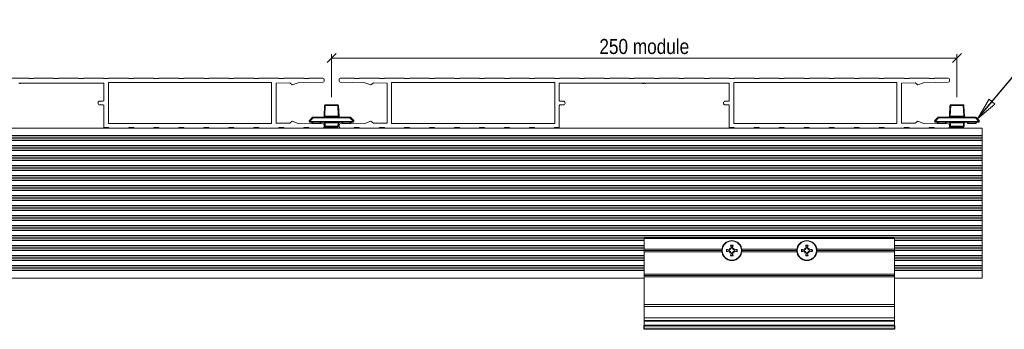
# Model space of a CAD drawing. Header units: millimetres. Extents: x 15 to 3247, y -45 to 876.
# Tile 9 of 12: x 708 to 1101, y 302 to 425. Entities that reach past the tile are written whole.
import ezdxf

# ---------------------------------------------------------------- set-up
doc = ezdxf.new("R2010")
doc.units = ezdxf.units.MM
doc.header["$LTSCALE"] = 3
doc.layers.get('0').update_dxf_attribs({"lineweight": 18, "true_color": 0x2a2a2a})
for name, color, linetype, lineweight in [('Dimension (ISO)', 7, 'Continuous', 5), ('Sketch Geometry (ISO)', 7, 'Continuous', 25), ('Symbol (ISO)', 7, 'Continuous', 25), ('Visible (ISO)', 7, 'Continuous', 13), ('Visible Narrow (ISO)', 7, 'Continuous', 5)]:
    doc.layers.add(name, color=color, linetype=linetype, lineweight=lineweight)
doc.layers.add('Hatch (ISO)', color=7, linetype='Continuous', lineweight=13, true_color=0x400080)
doc.styles.add('_Text_Narrow_Small', font='ARIALN.TTF')
doc.dimstyles.new('_Dim-20', dxfattribs={"dimscale": 3, "dimtxt": 2, "dimasz": 1.2, "dimexe": 0.5, "dimexo": 1, "dimgap": 0.5, "dimtad": 1, "dimdec": 1, "dimrnd": 1e-08, "dimdsep": 46, "dimtxsty": '_Text_Narrow_Small', "dimblk": 'OBLIQUE', "dimcen": 0.09, "dimclrd": 256, "dimclre": 256, "dimclrt": 256, "dimadec": 1, "dimazin": 0, "dimtfac": 10, "dimtdec": 0, "dimtmove": 0, "dimatfit": 3, "dimldrblk": 'Filled-1', "dimfxl": 1, "dimtolj": 1, "dimlwd": 0, "dimlwe": 0, "dimarcsym": 0})
doc.dimstyles.new('_Dim-20$7', dxfattribs={"dimscale": 3, "dimtxt": 2, "dimasz": 3, "dimexe": 0.5, "dimexo": 1, "dimgap": 0.5, "dimtad": 1, "dimdec": 1, "dimrnd": 1e-08, "dimdsep": 46, "dimtxsty": '_Text_Narrow_Small', "dimblk": 'OBLIQUE', "dimcen": 0.09, "dimclrd": 256, "dimclre": 256, "dimclrt": 256, "dimadec": 1, "dimazin": 0, "dimtfac": 10, "dimtdec": 0, "dimtmove": 0, "dimatfit": 3, "dimldrblk": 'Filled-1', "dimfxl": 1, "dimtolj": 1, "dimlwd": -1, "dimlwe": 0, "dimarcsym": 0})

# ---------------------------------------------------------------- blocks, each defined once
blk = doc.blocks.new('_Oblique')
at = {"color": 0, "linetype": 'ByBlock', "lineweight": -2}
blk.add_line((-0.5, -0.5), (0.5, 0.5), dxfattribs=at)
blk = doc.blocks.new('Filled-1')
at = {"color": 0}
for p, q in [((0, 0), (-1, 0.167)), ((-1, 0.167), (-1, -0.167)), ((-1, 0), (0, 0)), ((-1, -0.167), (0, 0))]:
    blk.add_line(p, q, dxfattribs=at)
at = {"color": 0, "flags": 128}
blk.add_lwpolyline([(-1, -0.167), (0, 0), (-1, 0.167), (-1, -0.167)], dxfattribs=at)
at = {"color": 0}
blk.add_solid([(-1, -0.167), (0, 0), (-1, 0.167), (-1, -0.167)], dxfattribs=at)
blk = doc.blocks.new('*D37')
at = {"layer": 'Defpoints', "color": 0, "transparency": 16777216}
for p in [(1082.17, 410.09), (832.17, 391.39), (1082.17, 391.39)]:
    blk.add_point(p, dxfattribs=at)
at = {"layer": 'Dimension (ISO)', "lineweight": 0, "transparency": 16777216}
for p, q in [((832.17, 394.39), (832.17, 411.59)), ((832.17, 410.09), (1082.17, 410.09)), ((1082.17, 394.39), (1082.17, 411.59))]:
    blk.add_line(p, q, dxfattribs=at)
at = {"layer": 'Dimension (ISO)', "lineweight": 0, "transparency": 16777216, "xscale": 3.600000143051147, "yscale": 3.600000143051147, "zscale": 3.600000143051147, "rotation": 180}
blk.add_blockref('_Oblique', (832.17, 410.09), dxfattribs=at)
at = {"layer": 'Dimension (ISO)', "lineweight": 0, "transparency": 16777216, "xscale": 3.600000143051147, "yscale": 3.600000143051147, "zscale": 3.600000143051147}
blk.add_blockref('_Oblique', (1082.17, 410.09), dxfattribs=at)
at = {"layer": 'Dimension (ISO)', "lineweight": 5, "transparency": 16777216, "insert": (957.17, 414.66), "char_height": 6, "attachment_point": 5, "style": '_Text_Narrow_Small'}
blk.add_mtext('\\A1;\\fArial Narrow|b0|i0;\\H6.0000;250 module', dxfattribs=at)

msp = doc.modelspace()

# ---------------------------------------------------------------- hatches: boundary and pattern name
at = {"layer": 'Hatch (ISO)'}
msp.add_hatch(color=256, dxfattribs=at).paths.add_polyline_path([(1057.168, 303.095), (1057.168, 301.595), (957.168, 301.595), (957.168, 303.095)])

# ---------------------------------------------------------------- linework, layer by layer
at = {"layer": 'Sketch Geometry (ISO)'}
for p, q in [((957.168, 303.095), (1057.168, 303.095)), ((957.168, 301.595), (957.168, 303.095)), ((1057.168, 303.095), (1057.168, 301.595)), ((1057.168, 301.595), (957.168, 301.595))]:
    msp.add_line(p, q, dxfattribs=at)
at = {"layer": 'Visible (ISO)'}
for p, q in [((711.168, 402.095), (703.168, 402.095)), ((711.168, 401.895), (711.168, 402.095)), ((713.168, 401.895), (711.168, 401.895)), ((713.168, 402.095), (713.168, 401.895)), ((721.068, 402.095), (713.168, 402.095)), ((721.068, 401.895), (721.068, 402.095)), ((723.068, 401.895), (721.068, 401.895)), ((723.068, 402.095), (723.068, 401.895)), ((731.068, 402.095), (723.068, 402.095)), ((731.068, 401.895), (731.068, 402.095)), ((733.068, 401.895), (731.068, 401.895)), ((733.068, 402.095), (733.068, 401.895)), ((741.068, 402.095), (733.068, 402.095)), ((741.068, 401.895), (741.068, 402.095)), ((743.068, 401.895), (741.068, 401.895)), ((743.068, 402.095), (743.068, 401.895)), ((751.068, 402.095), (743.068, 402.095)), ((751.068, 401.895), (751.068, 402.095)), ((753.068, 401.895), (751.068, 401.895)), ((753.068, 402.095), (753.068, 401.895)), ((761.068, 402.095), (753.068, 402.095)), ((761.068, 401.895), (761.068, 402.095)), ((763.068, 401.895), (761.068, 401.895)), ((763.068, 402.095), (763.068, 401.895)), ((771.068, 402.095), (763.068, 402.095)), ((771.068, 401.895), (771.068, 402.095)), ((773.068, 401.895), (771.068, 401.895)), ((773.068, 402.095), (773.068, 401.895)), ((781.068, 402.095), (773.068, 402.095)), ((781.068, 401.895), (781.068, 402.095)), ((783.068, 401.895), (781.068, 401.895)), ((783.068, 402.095), (783.068, 401.895)), ((791.068, 402.095), (783.068, 402.095)), ((791.068, 401.895), (791.068, 402.095)), ((793.068, 401.895), (791.068, 401.895)), ((793.068, 402.095), (793.068, 401.895)), ((801.068, 402.095), (793.068, 402.095)), ((801.068, 401.895), (801.068, 402.095)), ((803.068, 401.895), (801.068, 401.895)), ((803.068, 402.095), (803.068, 401.895)), ((811.068, 402.095), (803.068, 402.095)), ((811.068, 401.895), (811.068, 402.095)), ((813.068, 401.895), (811.068, 401.895)), ((813.068, 402.095), (813.068, 401.895)), ((821.068, 402.095), (813.068, 402.095)), ((821.068, 401.895), (821.068, 402.095)), ((823.068, 401.895), (821.068, 401.895)), ((823.068, 402.095), (823.068, 401.895)), ((828.668, 402.095), (823.068, 402.095)), ((829.168, 400.887), (829.168, 401.595)), ((835.168, 401.595), (835.168, 400.887)), ((841.268, 402.095), (835.668, 402.095)), ((841.268, 401.895), (841.268, 402.095)), ((843.268, 401.895), (841.268, 401.895)), ((843.268, 402.095), (843.268, 401.895)), ((851.268, 402.095), (843.268, 402.095)), ((851.268, 401.895), (851.268, 402.095)), ((853.268, 401.895), (851.268, 401.895)), ((853.268, 402.095), (853.268, 401.895)), ((861.268, 402.095), (853.268, 402.095)), ((861.268, 401.895), (861.268, 402.095)), ((863.268, 401.895), (861.268, 401.895)), ((863.268, 402.095), (863.268, 401.895)), ((871.268, 402.095), (863.268, 402.095)), ((871.268, 401.895), (871.268, 402.095)), ((873.268, 401.895), (871.268, 401.895)), ((873.268, 402.095), (873.268, 401.895)), ((881.268, 402.095), (873.268, 402.095)), ((881.268, 401.895), (881.268, 402.095)), ((883.268, 401.895), (881.268, 401.895)), ((883.268, 402.095), (883.268, 401.895)), ((891.268, 402.095), (883.268, 402.095)), ((891.268, 401.895), (891.268, 402.095)), ((893.268, 401.895), (891.268, 401.895)), ((893.268, 402.095), (893.268, 401.895)), ((901.268, 402.095), (893.268, 402.095)), ((901.268, 401.895), (901.268, 402.095)), ((903.268, 401.895), (901.268, 401.895)), ((903.268, 402.095), (903.268, 401.895)), ((911.268, 402.095), (903.268, 402.095)), ((911.268, 401.895), (911.268, 402.095)), ((913.268, 401.895), (911.268, 401.895)), ((913.268, 402.095), (913.268, 401.895)), ((921.268, 402.095), (913.268, 402.095)), ((921.268, 401.895), (921.268, 402.095)), ((923.268, 401.895), (921.268, 401.895)), ((923.268, 402.095), (923.268, 401.895)), ((931.268, 402.095), (923.268, 402.095)), ((931.268, 401.895), (931.268, 402.095)), ((933.268, 401.895), (931.268, 401.895)), ((933.268, 402.095), (933.268, 401.895)), ((941.268, 402.095), (933.268, 402.095)), ((941.268, 401.895), (941.268, 402.095)), ((943.268, 401.895), (941.268, 401.895)), ((943.268, 402.095), (943.268, 401.895)), ((951.168, 402.095), (943.268, 402.095)), ((951.168, 401.895), (951.168, 402.095)), ((953.168, 401.895), (951.168, 401.895)), ((953.168, 402.095), (953.168, 401.895)), ((961.168, 402.095), (953.168, 402.095)), ((961.168, 401.895), (961.168, 402.095)), ((963.168, 401.895), (961.168, 401.895)), ((963.168, 402.095), (963.168, 401.895)), ((971.068, 402.095), (963.168, 402.095)), ((971.068, 401.895), (971.068, 402.095)), ((973.068, 401.895), (971.068, 401.895)), ((973.068, 402.095), (973.068, 401.895)), ((981.068, 402.095), (973.068, 402.095)), ((981.068, 401.895), (981.068, 402.095)), ((983.068, 401.895), (981.068, 401.895)), ((983.068, 402.095), (983.068, 401.895)), ((991.068, 402.095), (983.068, 402.095)), ((991.068, 401.895), (991.068, 402.095)), ((993.068, 401.895), (991.068, 401.895)), ((993.068, 402.095), (993.068, 401.895)), ((1001.068, 402.095), (993.068, 402.095)), ((1001.068, 401.895), (1001.068, 402.095)), ((1003.068, 401.895), (1001.068, 401.895)), ((1003.068, 402.095), (1003.068, 401.895)), ((1011.068, 402.095), (1003.068, 402.095)), ((1011.068, 401.895), (1011.068, 402.095)), ((1013.068, 401.895), (1011.068, 401.895)), ((1013.068, 402.095), (1013.068, 401.895)), ((1021.068, 402.095), (1013.068, 402.095)), ((1021.068, 401.895), (1021.068, 402.095)), ((1023.068, 401.895), (1021.068, 401.895)), ((1023.068, 402.095), (1023.068, 401.895)), ((1031.068, 402.095), (1023.068, 402.095)), ((1031.068, 401.895), (1031.068, 402.095)), ((1033.068, 401.895), (1031.068, 401.895)), ((1033.068, 402.095), (1033.068, 401.895)), ((1041.068, 402.095), (1033.068, 402.095)), ((1041.068, 401.895), (1041.068, 402.095)), ((1043.068, 401.895), (1041.068, 401.895)), ((1043.068, 402.095), (1043.068, 401.895)), ((1051.068, 402.095), (1043.068, 402.095)), ((1051.068, 401.895), (1051.068, 402.095)), ((1053.068, 401.895), (1051.068, 401.895)), ((1053.068, 402.095), (1053.068, 401.895)), ((1061.068, 402.095), (1053.068, 402.095)), ((1061.068, 401.895), (1061.068, 402.095)), ((1063.068, 401.895), (1061.068, 401.895)), ((1063.068, 402.095), (1063.068, 401.895)), ((1071.068, 402.095), (1063.068, 402.095)), ((1071.068, 401.895), (1071.068, 402.095)), ((1073.068, 401.895), (1071.068, 401.895)), ((1073.068, 402.095), (1073.068, 401.895)), ((1078.668, 402.095), (1073.068, 402.095)), ((1079.168, 400.887), (1079.168, 401.595)), ((707.168, 400.106), (707.507, 399.895)), ((707.868, 400.095), (741.168, 400.095)), ((741.168, 400.095), (741.168, 393.095)), ((742.968, 383.895), (742.968, 400.295)), ((742.968, 400.295), (808.168, 400.295)), ((808.168, 400.295), (808.168, 383.895)), ((809.968, 400.095), (815.43, 400.18)), ((809.968, 384.095), (809.968, 400.095)), ((815.43, 400.18), (816.468, 399.397)), ((816.468, 399.397), (818.824, 400.233)), ((818.824, 400.233), (828.675, 400.387)), ((835.66, 400.387), (845.511, 400.233)), ((845.511, 400.233), (847.868, 399.397)), ((847.868, 399.397), (848.905, 400.18)), ((848.905, 400.18), (854.368, 400.095)), ((854.368, 400.095), (854.368, 384.095)), ((856.168, 383.895), (856.168, 400.295)), ((856.168, 400.295), (921.368, 400.295)), ((921.368, 400.295), (921.368, 383.895)), ((923.168, 400.095), (956.468, 400.095)), ((923.168, 393.095), (923.168, 400.095)), ((956.828, 399.895), (957.168, 400.106)), ((957.168, 400.106), (957.507, 399.895)), ((957.868, 400.095), (991.168, 400.095)), ((991.168, 400.095), (991.168, 393.095)), ((992.968, 383.895), (992.968, 400.295)), ((992.968, 400.295), (1058.168, 400.295)), ((1058.168, 400.295), (1058.168, 383.895)), ((1059.968, 400.095), (1065.43, 400.18)), ((1059.968, 384.095), (1059.968, 400.095)), ((1065.43, 400.18), (1066.468, 399.397)), ((1066.468, 399.397), (1068.824, 400.233)), ((1068.824, 400.233), (1078.675, 400.387)), ((740.918, 392.845), (739.568, 392.845)), ((739.568, 391.345), (740.918, 391.345)), ((741.168, 391.095), (741.168, 382.295)), ((829.369, 391.108), (829.18, 386.781)), ((834.666, 391.395), (829.669, 391.395)), ((835.155, 386.781), (834.966, 391.108)), ((923.168, 382.295), (923.168, 391.095)), ((924.768, 392.845), (923.418, 392.845)), ((923.418, 391.345), (924.768, 391.345)), ((990.918, 392.845), (989.568, 392.845)), ((989.568, 391.345), (990.918, 391.345)), ((991.168, 391.095), (991.168, 382.295)), ((1079.369, 391.108), (1079.18, 386.781)), ((1084.666, 391.395), (1079.669, 391.395)), ((1085.155, 386.781), (1084.966, 391.108)), ((824.579, 386.402), (823.322, 385.088)), ((839.539, 386.495), (824.796, 386.495)), ((841.014, 385.088), (839.756, 386.402)), ((1074.579, 386.402), (1073.322, 385.088)), ((1089.539, 386.495), (1074.796, 386.495)), ((1091.014, 385.088), (1089.756, 386.402)), ((671.268, 382.095), (743.068, 382.095)), ((741.168, 382.295), (743.068, 382.295)), ((808.168, 383.895), (742.968, 383.895)), ((743.068, 382.295), (743.068, 382.095)), ((743.068, 382.095), (751.068, 382.095)), ((751.068, 382.295), (753.068, 382.295)), ((751.068, 382.095), (751.068, 382.295)), ((751.068, 382.095), (753.068, 382.095)), ((753.068, 382.295), (753.068, 382.095)), ((753.068, 382.095), (761.068, 382.095)), ((761.068, 382.295), (763.068, 382.295)), ((761.068, 382.095), (761.068, 382.295)), ((761.068, 382.095), (763.068, 382.095)), ((763.068, 382.295), (763.068, 382.095)), ((763.068, 382.095), (771.068, 382.095)), ((771.068, 382.295), (773.068, 382.295)), ((771.068, 382.095), (771.068, 382.295)), ((771.068, 382.095), (773.068, 382.095)), ((773.068, 382.295), (773.068, 382.095)), ((773.068, 382.095), (781.068, 382.095)), ((781.068, 382.295), (783.068, 382.295)), ((781.068, 382.095), (781.068, 382.295)), ((781.068, 382.095), (783.068, 382.095)), ((783.068, 382.295), (783.068, 382.095)), ((783.068, 382.095), (791.068, 382.095)), ((791.068, 382.295), (793.068, 382.295)), ((791.068, 382.095), (791.068, 382.295)), ((791.068, 382.095), (793.068, 382.095)), ((793.068, 382.295), (793.068, 382.095)), ((793.068, 382.095), (801.068, 382.095)), ((801.068, 382.295), (803.068, 382.295)), ((801.068, 382.095), (801.068, 382.295)), ((801.068, 382.095), (803.068, 382.095)), ((803.068, 382.295), (803.068, 382.095)), ((803.068, 382.095), (811.068, 382.095)), ((815.43, 384.009), (809.968, 384.095)), ((811.068, 382.295), (813.068, 382.295)), ((811.068, 382.095), (811.068, 382.295)), ((811.068, 382.095), (813.068, 382.095)), ((813.068, 382.295), (813.068, 382.095)), ((813.068, 382.095), (821.068, 382.095)), ((816.468, 384.792), (815.43, 384.009)), ((818.824, 383.956), (816.468, 384.792)), ((828.675, 383.802), (818.824, 383.956)), ((821.068, 382.295), (823.068, 382.295)), ((821.068, 382.095), (821.068, 382.295)), ((821.068, 382.095), (823.068, 382.095)), ((823.068, 382.295), (823.068, 382.095)), ((823.068, 382.095), (828.668, 382.095)), ((823.239, 384.868), (823.247, 384.681)), ((823.546, 384.395), (840.789, 384.395)), ((824.456, 383.895), (824.168, 384.395)), ((824.668, 383.895), (824.456, 383.895)), ((824.668, 383.895), (827.668, 383.895)), ((827.879, 383.895), (827.668, 383.895)), ((827.879, 383.895), (828.168, 384.395)), ((828.668, 382.095), (835.668, 382.095)), ((829.168, 382.595), (829.168, 383.302)), ((829.272, 384.108), (829.33, 382.781)), ((829.629, 382.495), (834.706, 382.495)), ((830.668, 382.495), (830.668, 382.095)), ((830.832, 382.095), (833.269, 382.495)), ((834.205, 382.495), (831.886, 382.095)), ((834.245, 382.417), (833.768, 382.095)), ((835.005, 382.781), (835.063, 384.108)), ((835.168, 383.302), (835.168, 382.595)), ((845.511, 383.956), (835.66, 383.802)), ((835.668, 382.095), (841.268, 382.095)), ((836.456, 383.895), (836.168, 384.395)), ((836.668, 383.895), (836.456, 383.895)), ((836.668, 383.895), (839.668, 383.895)), ((839.879, 383.895), (839.668, 383.895)), ((839.879, 383.895), (840.168, 384.395)), ((841.088, 384.681), (841.097, 384.868)), ((841.268, 382.295), (843.268, 382.295)), ((841.268, 382.095), (841.268, 382.295)), ((841.268, 382.095), (843.268, 382.095)), ((843.268, 382.295), (843.268, 382.095)), ((843.268, 382.095), (851.268, 382.095)), ((847.868, 384.792), (845.511, 383.956)), ((848.905, 384.009), (847.868, 384.792)), ((854.368, 384.095), (848.905, 384.009)), ((851.268, 382.295), (853.268, 382.295)), ((851.268, 382.095), (851.268, 382.295)), ((851.268, 382.095), (853.268, 382.095)), ((853.268, 382.295), (853.268, 382.095)), ((853.268, 382.095), (861.268, 382.095)), ((921.368, 383.895), (856.168, 383.895)), ((861.268, 382.295), (863.268, 382.295)), ((861.268, 382.095), (861.268, 382.295)), ((861.268, 382.095), (863.268, 382.095)), ((863.268, 382.295), (863.268, 382.095)), ((863.268, 382.095), (871.268, 382.095)), ((871.268, 382.295), (873.268, 382.295)), ((871.268, 382.095), (871.268, 382.295)), ((871.268, 382.095), (873.268, 382.095)), ((873.268, 382.295), (873.268, 382.095)), ((873.268, 382.095), (881.268, 382.095)), ((881.268, 382.295), (883.268, 382.295)), ((881.268, 382.095), (881.268, 382.295)), ((881.268, 382.095), (883.268, 382.095)), ((883.268, 382.295), (883.268, 382.095)), ((883.268, 382.095), (891.268, 382.095)), ((891.268, 382.295), (893.268, 382.295)), ((891.268, 382.095), (891.268, 382.295)), ((891.268, 382.095), (893.268, 382.095)), ((893.268, 382.295), (893.268, 382.095)), ((893.268, 382.095), (901.268, 382.095)), ((901.268, 382.295), (903.268, 382.295)), ((901.268, 382.095), (901.268, 382.295)), ((901.268, 382.095), (903.268, 382.095)), ((903.268, 382.295), (903.268, 382.095)), ((903.268, 382.095), (911.268, 382.095)), ((911.268, 382.295), (913.268, 382.295)), ((911.268, 382.095), (911.268, 382.295)), ((911.268, 382.095), (913.268, 382.095)), ((913.268, 382.295), (913.268, 382.095)), ((913.268, 382.095), (921.268, 382.095)), ((921.268, 382.295), (923.168, 382.295)), ((921.268, 382.095), (921.268, 382.295)), ((921.268, 382.095), (993.068, 382.095)), ((991.168, 382.295), (993.068, 382.295)), ((1058.168, 383.895), (992.968, 383.895)), ((993.068, 382.295), (993.068, 382.095)), ((993.068, 382.095), (1001.068, 382.095)), ((1001.068, 382.295), (1003.068, 382.295)), ((1001.068, 382.095), (1001.068, 382.295)), ((1001.068, 382.095), (1003.068, 382.095)), ((1003.068, 382.295), (1003.068, 382.095)), ((1003.068, 382.095), (1011.068, 382.095)), ((1011.068, 382.295), (1013.068, 382.295)), ((1011.068, 382.095), (1011.068, 382.295)), ((1011.068, 382.095), (1013.068, 382.095)), ((1013.068, 382.295), (1013.068, 382.095)), ((1013.068, 382.095), (1021.068, 382.095)), ((1021.068, 382.295), (1023.068, 382.295)), ((1021.068, 382.095), (1021.068, 382.295)), ((1021.068, 382.095), (1023.068, 382.095)), ((1023.068, 382.295), (1023.068, 382.095)), ((1023.068, 382.095), (1031.068, 382.095)), ((1031.068, 382.295), (1033.068, 382.295)), ((1031.068, 382.095), (1031.068, 382.295)), ((1031.068, 382.095), (1033.068, 382.095)), ((1033.068, 382.295), (1033.068, 382.095)), ((1033.068, 382.095), (1041.068, 382.095)), ((1041.068, 382.295), (1043.068, 382.295)), ((1041.068, 382.095), (1041.068, 382.295)), ((1041.068, 382.095), (1043.068, 382.095)), ((1043.068, 382.295), (1043.068, 382.095)), ((1043.068, 382.095), (1051.068, 382.095)), ((1051.068, 382.295), (1053.068, 382.295)), ((1051.068, 382.095), (1051.068, 382.295)), ((1051.068, 382.095), (1053.068, 382.095)), ((1053.068, 382.295), (1053.068, 382.095)), ((1053.068, 382.095), (1061.068, 382.095)), ((1065.43, 384.009), (1059.968, 384.095)), ((1061.068, 382.295), (1063.068, 382.295)), ((1061.068, 382.095), (1061.068, 382.295)), ((1061.068, 382.095), (1063.068, 382.095)), ((1063.068, 382.295), (1063.068, 382.095)), ((1063.068, 382.095), (1071.068, 382.095)), ((1066.468, 384.792), (1065.43, 384.009)), ((1068.824, 383.956), (1066.468, 384.792)), ((1078.675, 383.802), (1068.824, 383.956)), ((1071.068, 382.295), (1073.068, 382.295)), ((1071.068, 382.095), (1071.068, 382.295)), ((1071.068, 382.095), (1073.068, 382.095)), ((1073.068, 382.295), (1073.068, 382.095)), ((1073.068, 382.095), (1078.668, 382.095)), ((1073.239, 384.868), (1073.247, 384.681)), ((1073.546, 384.395), (1090.789, 384.395)), ((1074.456, 383.895), (1074.168, 384.395)), ((1074.668, 383.895), (1074.456, 383.895)), ((1074.668, 383.895), (1077.668, 383.895)), ((1077.879, 383.895), (1077.668, 383.895)), ((1077.879, 383.895), (1078.168, 384.395)), ((1078.668, 382.095), (1092.168, 382.095)), ((1079.168, 382.595), (1079.168, 383.302)), ((1079.272, 384.108), (1079.33, 382.781)), ((1079.629, 382.495), (1084.706, 382.495)), ((1080.668, 382.495), (1080.668, 382.095)), ((1080.832, 382.095), (1083.269, 382.495)), ((1084.205, 382.495), (1081.886, 382.095)), ((1084.245, 382.417), (1083.768, 382.095)), ((1085.005, 382.781), (1085.063, 384.108)), ((1086.456, 383.895), (1086.168, 384.395)), ((1086.668, 383.895), (1086.456, 383.895)), ((1086.668, 383.895), (1089.668, 383.895)), ((1089.879, 383.895), (1089.668, 383.895)), ((1089.879, 383.895), (1090.168, 384.395)), ((1091.088, 384.681), (1091.097, 384.868)), ((1092.168, 382.095), (1092.168, 379.139)), ((322.168, 379.139), (1092.168, 379.139)), ((1092.168, 379.139), (1092.168, 378.489)), ((1092.168, 377.79), (1092.168, 378.489)), ((322.168, 377.139), (1092.168, 377.139)), ((322.168, 375.139), (1092.168, 375.139)), ((1092.168, 377.79), (1092.168, 377.139)), ((1092.168, 377.139), (1092.168, 375.139)), ((1092.168, 375.139), (1092.168, 374.489)), ((1092.168, 373.79), (1092.168, 374.489)), ((322.168, 373.139), (1092.168, 373.139)), ((322.168, 371.139), (1092.168, 371.139)), ((1092.168, 373.79), (1092.168, 373.139)), ((1092.168, 373.139), (1092.168, 371.139)), ((1092.168, 371.139), (1092.168, 370.489)), ((1092.168, 369.79), (1092.168, 370.489)), ((322.168, 369.139), (1092.168, 369.139)), ((322.168, 367.139), (1092.168, 367.139)), ((1092.168, 369.79), (1092.168, 369.139)), ((1092.168, 369.139), (1092.168, 367.139)), ((1092.168, 367.139), (1092.168, 366.489)), ((1092.168, 365.79), (1092.168, 366.489)), ((322.168, 365.139), (1092.168, 365.139)), ((322.168, 363.139), (1092.168, 363.139)), ((1092.168, 365.79), (1092.168, 365.139)), ((1092.168, 365.139), (1092.168, 363.139)), ((1092.168, 363.139), (1092.168, 362.489)), ((1092.168, 361.79), (1092.168, 362.489)), ((322.168, 361.139), (1092.168, 361.139)), ((322.168, 359.139), (1092.168, 359.139)), ((1092.168, 361.79), (1092.168, 361.139)), ((1092.168, 361.139), (1092.168, 359.139)), ((1092.168, 359.139), (1092.168, 358.489)), ((1092.168, 357.79), (1092.168, 358.489)), ((322.168, 357.139), (1092.168, 357.139)), ((322.168, 355.139), (1092.168, 355.139)), ((1092.168, 357.79), (1092.168, 357.139)), ((1092.168, 357.139), (1092.168, 355.139)), ((1092.168, 355.139), (1092.168, 354.489)), ((1092.168, 353.79), (1092.168, 354.489)), ((322.168, 353.139), (1092.168, 353.139)), ((322.168, 351.139), (1092.168, 351.139)), ((1092.168, 353.79), (1092.168, 353.139)), ((1092.168, 353.139), (1092.168, 351.139)), ((1092.168, 351.139), (1092.168, 350.489)), ((1092.168, 349.79), (1092.168, 350.489)), ((322.168, 349.139), (1092.168, 349.139)), ((322.168, 347.139), (1092.168, 347.139)), ((1092.168, 349.79), (1092.168, 349.139)), ((1092.168, 349.139), (1092.168, 347.139)), ((1092.168, 347.139), (1092.168, 346.489)), ((1092.168, 345.79), (1092.168, 346.489)), ((322.168, 345.139), (1092.168, 345.139)), ((322.168, 343.139), (1092.168, 343.139)), ((1092.168, 345.79), (1092.168, 345.139)), ((1092.168, 345.139), (1092.168, 343.139)), ((1092.168, 343.139), (1092.168, 342.489)), ((1092.168, 341.79), (1092.168, 342.489)), ((322.168, 341.139), (1092.168, 341.139)), ((322.168, 339.139), (1092.168, 339.139)), ((1092.168, 341.79), (1092.168, 341.139)), ((1092.168, 341.139), (1092.168, 339.139)), ((1092.168, 339.139), (1092.168, 338.489)), ((1092.168, 337.79), (1092.168, 338.489)), ((507.168, 337.139), (957.168, 337.139)), ((507.168, 335.139), (957.168, 335.139)), ((957.168, 337.895), (957.168, 338.095)), ((1057.168, 338.095), (957.168, 338.095)), ((957.168, 333.595), (957.168, 337.895)), ((991.738, 334.986), (991.683, 335.233)), ((991.738, 334.986), (991.986, 334.324)), ((992.349, 334.324), (992.597, 334.986)), ((992.652, 335.233), (992.597, 334.986)), ((1021.738, 334.986), (1021.683, 335.233)), ((1021.738, 334.986), (1021.986, 334.324)), ((1022.349, 334.324), (1022.597, 334.986)), ((1022.652, 335.233), (1022.597, 334.986)), ((1057.168, 338.095), (1057.168, 337.895)), ((1057.168, 337.895), (1057.168, 333.595)), ((1057.168, 337.139), (1092.168, 337.139)), ((1057.168, 335.139), (1092.168, 335.139)), ((1092.168, 337.79), (1092.168, 337.139)), ((1092.168, 337.139), (1092.168, 335.139)), ((1092.168, 335.139), (1092.168, 334.489)), ((507.168, 333.139), (957.168, 333.139)), ((507.168, 331.139), (957.168, 331.139)), ((957.168, 333.095), (957.168, 333.595)), ((957.168, 333.595), (988.199, 333.595)), ((957.168, 332.595), (957.168, 333.095)), ((957.168, 333.095), (988.168, 333.095)), ((957.168, 323.595), (957.168, 332.595)), ((988.199, 332.595), (957.168, 332.595)), ((990.029, 333.579), (990.277, 333.524)), ((990.277, 332.665), (990.029, 332.61)), ((990.938, 333.276), (990.277, 333.524)), ((990.277, 332.665), (990.938, 332.913)), ((991.092, 333.239), (990.938, 333.276)), ((990.938, 332.913), (991.092, 332.95)), ((991.642, 333.62), (991.092, 333.239)), ((991.092, 332.95), (991.642, 332.569)), ((991.464, 333.689), (991.122, 333.4)), ((991.122, 332.789), (991.464, 332.5)), ((991.235, 334.027), (991.444, 333.818)), ((991.235, 332.162), (991.444, 332.371)), ((991.444, 333.818), (991.642, 333.62)), ((991.444, 332.371), (991.642, 332.569)), ((991.862, 334.14), (991.573, 333.798)), ((991.573, 332.391), (991.862, 332.049)), ((992.023, 334.17), (991.642, 333.62)), ((991.642, 332.569), (992.023, 332.019)), ((991.683, 330.956), (991.738, 331.204)), ((991.986, 331.865), (991.738, 331.204)), ((991.986, 334.324), (992.023, 334.17)), ((992.023, 332.019), (991.986, 331.865)), ((992.312, 334.17), (992.349, 334.324)), ((992.693, 333.62), (992.312, 334.17)), ((992.312, 332.019), (992.693, 332.569)), ((992.349, 331.865), (992.312, 332.019)), ((992.597, 331.204), (992.349, 331.865)), ((992.762, 333.798), (992.473, 334.14)), ((992.473, 332.049), (992.762, 332.391)), ((992.597, 331.204), (992.652, 330.956)), ((992.891, 333.818), (992.693, 333.62)), ((993.243, 333.239), (992.693, 333.62)), ((992.693, 332.569), (993.243, 332.95)), ((992.891, 332.371), (992.693, 332.569)), ((993.213, 333.4), (992.871, 333.689)), ((992.871, 332.5), (993.213, 332.789)), ((993.1, 334.027), (992.891, 333.818)), ((993.1, 332.162), (992.891, 332.371)), ((993.397, 333.276), (993.243, 333.239)), ((993.243, 332.95), (993.397, 332.913)), ((994.059, 333.524), (993.397, 333.276)), ((993.397, 332.913), (994.059, 332.665)), ((994.059, 333.524), (994.306, 333.579)), ((994.306, 332.61), (994.059, 332.665)), ((996.136, 333.595), (1018.199, 333.595)), ((1018.199, 332.595), (996.136, 332.595)), ((996.168, 333.095), (1018.168, 333.095)), ((1020.029, 333.579), (1020.277, 333.524)), ((1020.277, 332.665), (1020.029, 332.61)), ((1020.938, 333.276), (1020.277, 333.524)), ((1020.277, 332.665), (1020.938, 332.913)), ((1021.092, 333.239), (1020.938, 333.276)), ((1020.938, 332.913), (1021.092, 332.95)), ((1021.642, 333.62), (1021.092, 333.239)), ((1021.092, 332.95), (1021.642, 332.569)), ((1021.464, 333.689), (1021.122, 333.4)), ((1021.122, 332.789), (1021.464, 332.5)), ((1021.235, 334.027), (1021.444, 333.818)), ((1021.235, 332.162), (1021.444, 332.371)), ((1021.444, 333.818), (1021.642, 333.62)), ((1021.444, 332.371), (1021.642, 332.569)), ((1021.862, 334.14), (1021.573, 333.798)), ((1021.573, 332.391), (1021.862, 332.049)), ((1022.023, 334.17), (1021.642, 333.62)), ((1021.642, 332.569), (1022.023, 332.019)), ((1021.683, 330.956), (1021.738, 331.204)), ((1021.986, 331.865), (1021.738, 331.204)), ((1021.986, 334.324), (1022.023, 334.17)), ((1022.023, 332.019), (1021.986, 331.865)), ((1022.312, 334.17), (1022.349, 334.324)), ((1022.693, 333.62), (1022.312, 334.17)), ((1022.312, 332.019), (1022.693, 332.569)), ((1022.349, 331.865), (1022.312, 332.019)), ((1022.597, 331.204), (1022.349, 331.865)), ((1022.762, 333.798), (1022.473, 334.14)), ((1022.473, 332.049), (1022.762, 332.391)), ((1022.597, 331.204), (1022.652, 330.956)), ((1022.891, 333.818), (1022.693, 333.62)), ((1023.243, 333.239), (1022.693, 333.62)), ((1022.693, 332.569), (1023.243, 332.95)), ((1022.891, 332.371), (1022.693, 332.569)), ((1023.213, 333.4), (1022.871, 333.689)), ((1022.871, 332.5), (1023.213, 332.789)), ((1023.1, 334.027), (1022.891, 333.818)), ((1023.1, 332.162), (1022.891, 332.371)), ((1023.397, 333.276), (1023.243, 333.239)), ((1023.243, 332.95), (1023.397, 332.913)), ((1024.059, 333.524), (1023.397, 333.276)), ((1023.397, 332.913), (1024.059, 332.665)), ((1024.059, 333.524), (1024.306, 333.579)), ((1024.306, 332.61), (1024.059, 332.665)), ((1026.136, 333.595), (1057.168, 333.595)), ((1057.168, 332.595), (1026.136, 332.595)), ((1026.168, 333.095), (1057.168, 333.095)), ((1057.168, 333.595), (1057.168, 333.095)), ((1057.168, 333.139), (1092.168, 333.139)), ((1057.168, 333.095), (1057.168, 332.595)), ((1057.168, 332.595), (1057.168, 323.595)), ((1057.168, 331.139), (1092.168, 331.139)), ((1092.168, 333.79), (1092.168, 334.489)), ((1092.168, 333.79), (1092.168, 333.139)), ((1092.168, 333.139), (1092.168, 331.139)), ((1092.168, 331.139), (1092.168, 330.489)), ((507.168, 329.139), (957.168, 329.139)), ((507.168, 327.139), (957.168, 327.139)), ((1057.168, 329.139), (1092.168, 329.139)), ((1057.168, 327.139), (1092.168, 327.139)), ((1092.168, 329.79), (1092.168, 330.489)), ((1092.168, 329.79), (1092.168, 329.139)), ((1092.168, 329.139), (1092.168, 327.139)), ((1092.168, 327.139), (1092.168, 326.489)), ((507.168, 325.139), (957.168, 325.139)), ((957.168, 323.095), (957.168, 323.595)), ((957.168, 323.595), (1057.168, 323.595)), ((957.168, 322.595), (957.168, 323.095)), ((957.168, 323.095), (1057.168, 323.095)), ((1057.168, 325.139), (1092.168, 325.139)), ((1057.168, 323.595), (1057.168, 323.095)), ((1057.168, 323.095), (1057.168, 322.595)), ((1092.168, 325.79), (1092.168, 326.489)), ((1092.168, 325.79), (1092.168, 325.139)), ((1092.168, 325.139), (1092.168, 322.089)), ((507.168, 322.089), (957.168, 322.089)), ((957.168, 311.567), (957.168, 322.595)), ((1057.168, 322.595), (957.168, 322.595)), ((1057.168, 322.595), (1057.168, 311.567)), ((1057.168, 322.089), (1092.168, 322.089)), ((957.168, 311.567), (957.168, 310.672)), ((1057.168, 310.672), (1057.168, 311.567)), ((957.168, 310.672), (957.168, 306.2)), ((1057.168, 306.2), (1057.168, 310.672)), ((957.168, 306.2), (957.168, 305.095)), ((1057.168, 305.095), (957.168, 305.095)), ((957.168, 304.895), (957.168, 305.095)), ((957.168, 303.295), (957.168, 304.895)), ((957.168, 303.095), (957.168, 303.295)), ((957.168, 303.095), (1057.168, 303.095)), ((957.168, 303.095), (957.168, 301.595)), ((1057.168, 305.095), (1057.168, 306.2)), ((1057.168, 305.095), (1057.168, 304.895)), ((1057.168, 304.895), (1057.168, 303.295)), ((1057.168, 303.295), (1057.168, 303.095)), ((1057.168, 303.095), (1057.168, 301.595)), ((1057.168, 301.595), (957.168, 301.595))]:
    msp.add_line(p, q, dxfattribs=at)
for centre, radius in [((992.168, 333.095), 4), ((992.168, 333.095), 3.839), ((1022.168, 333.095), 4), ((1022.168, 333.095), 3.839)]:
    msp.add_circle(centre, radius, dxfattribs=at)
for centre, radius, start, end in [((828.668, 401.595), 0.5, 0, 90), ((835.668, 401.595), 0.5, 90, 180), ((1078.668, 401.595), 0.5, 0, 90), ((707.632, 400.095), 0.236, 238.00773, 0), ((828.668, 400.887), 0.5, 270.89517, 0), ((835.668, 400.887), 0.5, 180, 269.10483), ((956.703, 400.095), 0.236, 180, 301.99227), ((957.632, 400.095), 0.236, 238.00773, 0), ((1078.668, 400.887), 0.5, 270.89517, 0), ((739.568, 392.095), 0.75, 90, 270), ((740.918, 393.095), 0.25, 270, 0), ((740.918, 391.095), 0.25, 0, 90), ((829.669, 391.095), 0.3, 90, 177.5), ((834.666, 391.095), 0.3, 2.5, 90), ((923.418, 393.095), 0.25, 180, 270), ((923.418, 391.095), 0.25, 90, 180), ((924.768, 392.095), 0.75, 270, 90), ((989.568, 392.095), 0.75, 90, 270), ((990.918, 393.095), 0.25, 270, 0), ((990.918, 391.095), 0.25, 0, 90), ((1079.669, 391.095), 0.3, 90, 177.5), ((1084.666, 391.095), 0.3, 2.5, 90), ((824.796, 386.195), 0.3, 90, 136.25), ((828.88, 386.795), 0.3, 270, 357.5), ((835.455, 386.795), 0.3, 182.5, 270), ((839.539, 386.195), 0.3, 43.75, 90), ((1074.796, 386.195), 0.3, 90, 136.25), ((1078.88, 386.795), 0.3, 270, 357.5), ((1085.455, 386.795), 0.3, 182.5, 270), ((1089.539, 386.195), 0.3, 43.75, 90), ((823.538, 384.881), 0.3, 136.25, 182.5), ((823.546, 384.695), 0.3, 182.5, 270), ((828.668, 382.595), 0.5, 270, 0), ((828.668, 383.302), 0.5, 0, 89.10483), ((828.972, 384.095), 0.3, 2.5, 90), ((829.629, 382.795), 0.3, 182.5, 270), ((834.706, 382.795), 0.3, 270, 357.5), ((835.363, 384.095), 0.3, 90, 177.5), ((835.668, 383.302), 0.5, 90.89517, 180), ((835.668, 382.595), 0.5, 180, 270), ((840.789, 384.695), 0.3, 270, 357.5), ((840.797, 384.881), 0.3, 357.5, 43.75), ((1073.538, 384.881), 0.3, 136.25, 182.5), ((1073.546, 384.695), 0.3, 182.5, 270), ((1078.668, 382.595), 0.5, 270, 0), ((1078.668, 383.302), 0.5, 0, 89.10483), ((1078.972, 384.095), 0.3, 2.5, 90), ((1079.629, 382.795), 0.3, 182.5, 270), ((1084.706, 382.795), 0.3, 270, 357.5), ((1085.363, 384.095), 0.3, 90, 177.5), ((1090.789, 384.695), 0.3, 270, 357.5), ((1090.797, 384.881), 0.3, 357.5, 43.75), ((992.168, 333.095), 1.243, 171.6158, 188.3842), ((992.168, 333.095), 1.243, 81.6158, 98.3842), ((992.168, 333.095), 1.243, 261.6158, 278.3842), ((992.168, 333.095), 1.243, 351.6158, 8.3842), ((1022.168, 333.095), 1.243, 171.6158, 188.3842), ((1022.168, 333.095), 1.243, 81.6158, 98.3842), ((1022.168, 333.095), 1.243, 261.6158, 278.3842), ((1022.168, 333.095), 1.243, 351.6158, 8.3842)]:
    msp.add_arc(centre, radius, start, end, dxfattribs=at)
for centre, major_axis, ratio, start_param, end_param in [((992.609, 333.177), (1.194, -6.373), 0.0871557, 4.3676441, 4.5444586), ((991.726, 333.177), (1.194, 6.373), 0.0871557, 4.8803193, 5.0571339), ((1022.609, 333.177), (1.194, -6.373), 0.0871557, 4.3676441, 4.5444586), ((1021.726, 333.177), (1.194, 6.373), 0.0871557, 4.8803193, 5.0571339), ((992.085, 332.653), (-6.373, 1.194), 0.0871557, 4.8803193, 5.0571339), ((992.085, 333.536), (6.373, 1.194), 0.0871557, 4.3676441, 4.5444586), ((990.461, 331.046), (4.399, -3.664), 0.5, 1.7298279, 1.8023699), ((994.216, 334.801), (-3.664, 4.399), 0.5, 1.3392228, 1.4117648), ((994.216, 331.388), (3.664, 4.399), 0.5, 1.7298279, 1.8023699), ((990.461, 335.143), (-4.399, -3.664), 0.5, 1.3392228, 1.4117648), ((991.551, 334.056), (-0.167, -0.2), 0.9884519, 0.2754868, 0.7885743), ((991.206, 333.712), (-0.2, -0.167), 0.9884519, 2.3530184, 2.8661059), ((991.206, 332.478), (0.2, -0.167), 0.9884519, 0.2754868, 0.7885743), ((991.551, 332.133), (0.167, -0.2), 0.9884519, 2.3530184, 2.8661059), ((992.609, 333.012), (-1.194, -6.373), 0.0871557, 4.8803193, 5.0571339), ((991.726, 333.012), (-1.194, 6.373), 0.0871557, 4.3676441, 4.5444586), ((993.874, 331.046), (4.399, 3.664), 0.5, 1.3392228, 1.4117648), ((992.785, 334.056), (-0.167, 0.2), 0.9884519, 2.3530184, 2.8661059), ((992.785, 332.133), (0.167, 0.2), 0.9884519, 0.2754868, 0.7885743), ((993.874, 335.143), (-4.399, 3.664), 0.5, 1.7298279, 1.8023699), ((993.129, 333.712), (-0.2, 0.167), 0.9884519, 0.2754868, 0.7885743), ((993.129, 332.478), (0.2, 0.167), 0.9884519, 2.3530184, 2.8661059), ((990.119, 334.801), (-3.664, -4.399), 0.5, 1.7298279, 1.8023699), ((990.119, 331.388), (3.664, -4.399), 0.5, 1.3392228, 1.4117648), ((992.25, 332.653), (-6.373, -1.194), 0.0871557, 4.3676441, 4.5444586), ((992.25, 333.536), (6.373, -1.194), 0.0871557, 4.8803193, 5.0571339), ((1022.085, 332.653), (-6.373, 1.194), 0.0871557, 4.8803193, 5.0571339), ((1022.085, 333.536), (6.373, 1.194), 0.0871557, 4.3676441, 4.5444586), ((1020.461, 331.046), (4.399, -3.664), 0.5, 1.7298279, 1.8023699), ((1024.216, 334.801), (-3.664, 4.399), 0.5, 1.3392228, 1.4117648), ((1024.216, 331.388), (3.664, 4.399), 0.5, 1.7298279, 1.8023699), ((1020.461, 335.143), (-4.399, -3.664), 0.5, 1.3392228, 1.4117648), ((1021.551, 334.056), (-0.167, -0.2), 0.9884519, 0.2754868, 0.7885743), ((1021.206, 333.712), (-0.2, -0.167), 0.9884519, 2.3530184, 2.8661059), ((1021.206, 332.478), (0.2, -0.167), 0.9884519, 0.2754868, 0.7885743), ((1021.551, 332.133), (0.167, -0.2), 0.9884519, 2.3530184, 2.8661059), ((1022.609, 333.012), (-1.194, -6.373), 0.0871557, 4.8803193, 5.0571339), ((1021.726, 333.012), (-1.194, 6.373), 0.0871557, 4.3676441, 4.5444586), ((1023.874, 331.046), (4.399, 3.664), 0.5, 1.3392228, 1.4117648), ((1022.785, 334.056), (-0.167, 0.2), 0.9884519, 2.3530184, 2.8661059), ((1022.785, 332.133), (0.167, 0.2), 0.9884519, 0.2754868, 0.7885743), ((1023.874, 335.143), (-4.399, 3.664), 0.5, 1.7298279, 1.8023699), ((1023.129, 333.712), (-0.2, 0.167), 0.9884519, 0.2754868, 0.7885743), ((1023.129, 332.478), (0.2, 0.167), 0.9884519, 2.3530184, 2.8661059), ((1020.119, 334.801), (-3.664, -4.399), 0.5, 1.7298279, 1.8023699), ((1020.119, 331.388), (3.664, -4.399), 0.5, 1.3392228, 1.4117648), ((1022.25, 332.653), (-6.373, -1.194), 0.0871557, 4.3676441, 4.5444586), ((1022.25, 333.536), (6.373, -1.194), 0.0871557, 4.8803193, 5.0571339)]:
    msp.add_ellipse(centre, major_axis=major_axis, ratio=ratio, start_param=start_param, end_param=end_param, dxfattribs=at)
at = {"layer": 'Visible Narrow (ISO)'}
for p, q in [((829.48, 386.781), (829.669, 391.108)), ((829.669, 391.395), (829.669, 391.108)), ((829.669, 391.108), (834.666, 391.108)), ((834.666, 391.108), (834.666, 391.395)), ((834.666, 391.108), (834.855, 386.781)), ((1079.48, 386.781), (1079.669, 391.108)), ((1079.669, 391.395), (1079.669, 391.108)), ((1079.669, 391.108), (1084.666, 391.108)), ((1084.666, 391.108), (1084.666, 391.395)), ((1084.666, 391.108), (1084.855, 386.781)), ((823.538, 384.868), (824.796, 386.181)), ((824.796, 386.495), (824.796, 386.181)), ((824.796, 386.181), (839.539, 386.181)), ((829.48, 386.781), (829.48, 386.495)), ((834.855, 386.781), (829.48, 386.781)), ((834.855, 386.495), (834.855, 386.781)), ((839.539, 386.181), (839.539, 386.495)), ((839.539, 386.181), (840.797, 384.868)), ((1073.538, 384.868), (1074.796, 386.181)), ((1074.796, 386.495), (1074.796, 386.181)), ((1074.796, 386.181), (1089.539, 386.181)), ((1079.48, 386.781), (1079.48, 386.495)), ((1084.855, 386.781), (1079.48, 386.781)), ((1084.855, 386.495), (1084.855, 386.781)), ((1089.539, 386.181), (1089.539, 386.495)), ((1089.539, 386.181), (1090.797, 384.868)), ((823.546, 384.681), (823.538, 384.868)), ((823.546, 384.681), (823.546, 384.395)), ((840.789, 384.681), (823.546, 384.681)), ((824.668, 384.395), (824.668, 383.895)), ((827.668, 384.395), (827.668, 383.895)), ((829.571, 384.395), (829.571, 384.108)), ((829.571, 384.108), (834.764, 384.108)), ((829.629, 382.781), (829.571, 384.108)), ((829.629, 382.781), (829.629, 382.495)), ((834.706, 382.781), (829.629, 382.781)), ((834.764, 384.108), (834.706, 382.781)), ((834.706, 382.495), (834.706, 382.781)), ((834.764, 384.108), (834.764, 384.395)), ((836.668, 384.395), (836.668, 383.895)), ((839.668, 384.395), (839.668, 383.895)), ((840.797, 384.868), (840.789, 384.681)), ((840.789, 384.395), (840.789, 384.681)), ((1073.546, 384.681), (1073.538, 384.868)), ((1073.546, 384.681), (1073.546, 384.395)), ((1090.789, 384.681), (1073.546, 384.681)), ((1074.668, 384.395), (1074.668, 383.895)), ((1077.668, 384.395), (1077.668, 383.895)), ((1079.571, 384.395), (1079.571, 384.108)), ((1079.571, 384.108), (1084.764, 384.108)), ((1079.629, 382.781), (1079.571, 384.108)), ((1079.629, 382.781), (1079.629, 382.495)), ((1084.706, 382.781), (1079.629, 382.781)), ((1084.764, 384.108), (1084.706, 382.781)), ((1084.706, 382.495), (1084.706, 382.781)), ((1084.764, 384.108), (1084.764, 384.395)), ((1086.668, 384.395), (1086.668, 383.895)), ((1089.668, 384.395), (1089.668, 383.895)), ((1090.797, 384.868), (1090.789, 384.681)), ((1090.789, 384.395), (1090.789, 384.681)), ((322.168, 378.489), (1092.168, 378.489)), ((322.168, 377.79), (1092.168, 377.79)), ((322.168, 374.489), (1092.168, 374.489)), ((322.168, 373.79), (1092.168, 373.79)), ((322.168, 370.489), (1092.168, 370.489)), ((322.168, 369.79), (1092.168, 369.79)), ((322.168, 366.489), (1092.168, 366.489)), ((322.168, 365.79), (1092.168, 365.79)), ((322.168, 362.489), (1092.168, 362.489)), ((322.168, 361.79), (1092.168, 361.79)), ((322.168, 358.489), (1092.168, 358.489)), ((322.168, 357.79), (1092.168, 357.79)), ((322.168, 354.489), (1092.168, 354.489)), ((322.168, 353.79), (1092.168, 353.79)), ((322.168, 350.489), (1092.168, 350.489)), ((322.168, 349.79), (1092.168, 349.79)), ((322.168, 346.489), (1092.168, 346.489)), ((322.168, 345.79), (1092.168, 345.79)), ((322.168, 342.489), (1092.168, 342.489)), ((322.168, 341.79), (1092.168, 341.79)), ((322.168, 338.489), (1092.168, 338.489)), ((507.168, 337.79), (957.168, 337.79)), ((957.168, 337.895), (1057.168, 337.895)), ((1057.168, 337.79), (1092.168, 337.79)), ((507.168, 334.489), (957.168, 334.489)), ((507.168, 333.79), (957.168, 333.79)), ((991.122, 333.4), (991.092, 333.239)), ((991.122, 332.789), (991.092, 332.95)), ((991.862, 334.14), (992.023, 334.17)), ((991.862, 332.049), (992.023, 332.019)), ((992.473, 334.14), (992.312, 334.17)), ((992.473, 332.049), (992.312, 332.019)), ((993.213, 333.4), (993.243, 333.239)), ((993.213, 332.789), (993.243, 332.95)), ((1021.122, 333.4), (1021.092, 333.239)), ((1021.122, 332.789), (1021.092, 332.95)), ((1021.862, 334.14), (1022.023, 334.17)), ((1021.862, 332.049), (1022.023, 332.019)), ((1022.473, 334.14), (1022.312, 334.17)), ((1022.473, 332.049), (1022.312, 332.019)), ((1023.213, 333.4), (1023.243, 333.239)), ((1023.213, 332.789), (1023.243, 332.95)), ((1057.168, 334.489), (1092.168, 334.489)), ((1057.168, 333.79), (1092.168, 333.79)), ((507.168, 330.489), (957.168, 330.489)), ((507.168, 329.79), (957.168, 329.79)), ((1057.168, 330.489), (1092.168, 330.489)), ((1057.168, 329.79), (1092.168, 329.79)), ((507.168, 326.489), (957.168, 326.489)), ((507.168, 325.79), (957.168, 325.79)), ((1057.168, 326.489), (1092.168, 326.489)), ((1057.168, 325.79), (1092.168, 325.79)), ((1057.168, 311.567), (957.168, 311.567)), ((957.168, 310.672), (1057.168, 310.672)), ((1057.168, 306.2), (957.168, 306.2)), ((957.168, 304.895), (1057.168, 304.895)), ((1057.168, 303.295), (957.168, 303.295))]:
    msp.add_line(p, q, dxfattribs=at)
for centre, radius, start, end in [((992.168, 333.095), 2.193, 77.22549, 102.77451), ((992.168, 333.095), 1.939, 77.20634, 102.79366), ((1022.168, 333.095), 2.193, 77.22549, 102.77451), ((1022.168, 333.095), 1.939, 77.20634, 102.79366), ((992.168, 333.095), 2.193, 167.22549, 192.77451), ((992.168, 333.095), 1.939, 167.20634, 192.79366), ((992.168, 333.095), 2.193, 257.22549, 282.77451), ((992.168, 333.095), 1.939, 257.20634, 282.79366), ((992.168, 333.095), 1.939, 347.20634, 12.79366), ((992.168, 333.095), 2.193, 347.22549, 12.77451), ((1022.168, 333.095), 2.193, 167.22549, 192.77451), ((1022.168, 333.095), 1.939, 167.20634, 192.79366), ((1022.168, 333.095), 2.193, 257.22549, 282.77451), ((1022.168, 333.095), 1.939, 257.20634, 282.79366), ((1022.168, 333.095), 1.939, 347.20634, 12.79366), ((1022.168, 333.095), 2.193, 347.22549, 12.77451)]:
    msp.add_arc(centre, radius, start, end, dxfattribs=at)
for centre, major_axis, ratio, start_param, end_param in [((829.669, 391.095), (-0.3, 0.013), 0.043578, 4.7142916, 6.2831853), ((834.666, 391.095), (0.3, 0.013), 0.043578, 0, 1.5688937), ((1079.669, 391.095), (-0.3, 0.013), 0.043578, 4.7142916, 6.2831853), ((1084.666, 391.095), (0.3, 0.013), 0.043578, 0, 1.5688937), ((824.796, 386.195), (-0.217, 0.207), 0.0315234, 0, 1.6009643), ((829.481, 386.795), (-0.301, -0.013), 0.0432476, 6.2794017, 7.8482954), ((834.854, 386.795), (-0.301, 0.013), 0.0432476, 1.5764826, 3.1453762), ((839.539, 386.195), (0.217, 0.207), 0.0315234, 4.682221, 6.2831853), ((1074.796, 386.195), (-0.217, 0.207), 0.0315234, 0, 1.6009643), ((1079.481, 386.795), (-0.301, -0.013), 0.0432476, 6.2794017, 7.8482954), ((1084.854, 386.795), (-0.301, 0.013), 0.0432476, 1.5764826, 3.1453762), ((1089.539, 386.195), (0.217, 0.207), 0.0315234, 4.682221, 6.2831853), ((823.538, 384.881), (-0.3, -0.013), 0.043578, 0, 1.5688937), ((823.546, 384.695), (-0.3, -0.013), 0.043578, 0, 1.5688937), ((823.538, 384.881), (-0.217, 0.207), 0.0315234, 0, 1.6009643), ((829.573, 384.095), (0.301, -0.013), 0.0432476, 1.5764826, 3.1453762), ((829.629, 382.795), (-0.3, -0.013), 0.043578, 0, 1.5688937), ((834.706, 382.795), (0.3, -0.013), 0.043578, 4.7142916, 6.2831853), ((834.762, 384.095), (0.301, 0.013), 0.0432476, 6.2794017, 7.8482954), ((840.789, 384.695), (0.3, -0.013), 0.043578, 4.7142916, 6.2831853), ((840.797, 384.881), (0.217, 0.207), 0.0315234, 4.682221, 6.2831853), ((840.797, 384.881), (0.3, -0.013), 0.043578, 4.7142916, 6.2831853), ((1073.538, 384.881), (-0.3, -0.013), 0.043578, 0, 1.5688937), ((1073.546, 384.695), (-0.3, -0.013), 0.043578, 0, 1.5688937), ((1073.538, 384.881), (-0.217, 0.207), 0.0315234, 0, 1.6009643), ((1079.573, 384.095), (0.301, -0.013), 0.0432476, 1.5764826, 3.1453762), ((1079.629, 382.795), (-0.3, -0.013), 0.043578, 0, 1.5688937), ((1084.706, 382.795), (0.3, -0.013), 0.043578, 4.7142916, 6.2831853), ((1084.762, 384.095), (0.301, 0.013), 0.0432476, 6.2794017, 7.8482954), ((1090.789, 384.695), (0.3, -0.013), 0.043578, 4.7142916, 6.2831853), ((1090.797, 384.881), (0.217, 0.207), 0.0315234, 4.682221, 6.2831853), ((1090.797, 384.881), (0.3, -0.013), 0.043578, 4.7142916, 6.2831853)]:
    msp.add_ellipse(centre, major_axis=major_axis, ratio=ratio, start_param=start_param, end_param=end_param, dxfattribs=at)

# ---------------------------------------------------------------- dimensions: what is measured, and where the dimension line sits
at = {"layer": 'Dimension (ISO)', "lineweight": 5}
dim = msp.add_linear_dim(base=(1082.168, 410.095), p1=(832.168, 391.395), p2=(1082.168, 391.395), angle=180, text='\\fArial Narrow|b0|i0;\\H6.0000;<> module', dimstyle='_Dim-20', override={"dimgap": 0.5, "dimdec": 1, "dimtol": 0, "dimlim": 0, "dimtp": 0, "dimtm": 0, "dimtdec": 0, "dimtofl": 0, "dimatfit": 1}, dxfattribs=at)
dim.commit()
dim.dimension.update_dxf_attribs({"geometry": '*D37', "text_midpoint": (957.168, 410.095), "dimtype": 160})

# ---------------------------------------------------------------- leaders
at = {"layer": 'Symbol (ISO)', "annotation_type": 0, "has_hookline": 1, "hookline_direction": 0, "text_width": 19.813}
msp.add_leader([(1090.385, 385.745), (1123.628, 425.427), (1132.628, 425.427)], dimstyle='_Dim-20$7', override={"dimgap": 0, "dimtad": 1}, dxfattribs=at)

doc.saveas('drawing.dxf')
